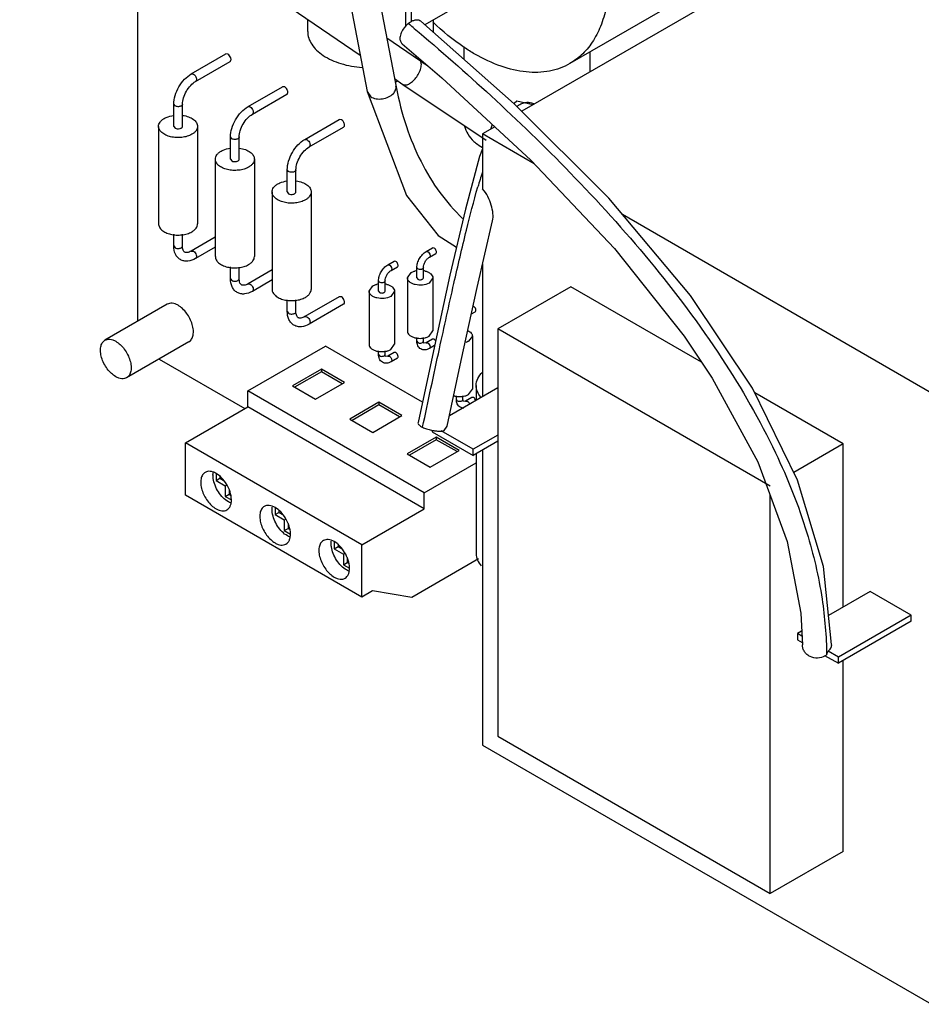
# Model space of a CAD drawing. Header units: millimetres. Extents: x 29 to 175, y 22 to 264.
# Tile 1 of 4: x 35 to 118, y 24 to 115. Entities that reach past the tile are written whole.
import ezdxf

# ---------------------------------------------------------------- set-up
doc = ezdxf.new("R2010")
doc.units = ezdxf.units.MM
doc.header["$LTSCALE"] = 18.576308
doc.layers.get('0').update_dxf_attribs({"linetype": 'CONTINUOUS'})

msp = doc.modelspace()

# ---------------------------------------------------------------- linework, layer by layer
at = {"color": 7}
for p, q in [((133.305, 138.092), (85.929, 110.739)), ((35.211, 132.934), (66.602, 111.51)), ((46.066, 125.526), (46.066, 86.97)), ((104.049, 119.362), (81.499, 106.343)), ((65.358, 118.033), (67.243, 108.152)), ((77.444, 117.127), (72.561, 114.308)), ((68.447, 116.25), (69.909, 108.583)), ((70.798, 114.122), (70.798, 116.351)), ((71.328, 114.683), (71.328, 116.045)), ((61.762, 113.687), (61.762, 114.813)), ((71.042, 114.431), (71.164, 114.328)), ((71.042, 114.431), (71.167, 114.321)), ((73.362, 113.687), (73.362, 114.762)), ((69.045, 113.112), (72.063, 111.052)), ((51.028, 109.788), (54.21, 111.625)), ((54.41, 111.605), (54.21, 111.624)), ((76.187, 111.11), (76.187, 112.299)), ((87.787, 109.974), (87.787, 111.812)), ((51.428, 109.095), (54.61, 110.932)), ((51.028, 109.788), (51.228, 109.768)), ((69.762, 109.353), (70.541, 108.822)), ((70.072, 109.142), (69.829, 109.002)), ((56.261, 106.767), (59.443, 108.604)), ((59.643, 108.584), (59.443, 108.603)), ((67.243, 108.152), (67.575, 107.686)), ((69.895, 108.658), (69.92, 108.591)), ((70.541, 108.822), (78.21, 103.688)), ((70.541, 108.822), (70.58, 108.799)), ((56.661, 106.074), (59.843, 107.911)), ((49.531, 106.828), (49.414, 106.992)), ((49.414, 104.95), (49.414, 106.992)), ((50.214, 104.95), (50.214, 106.992)), ((56.261, 106.767), (56.461, 106.747)), ((61.493, 103.746), (64.675, 105.583)), ((64.875, 105.563), (64.675, 105.582)), ((48.014, 104.95), (48.014, 95.969)), ((49.414, 104.95), (49.531, 104.787)), ((51.614, 104.95), (51.614, 95.969)), ((61.893, 103.053), (65.075, 104.89)), ((79.014, 104.908), (77.886, 104.257)), ((78.78, 105.124), (78.599, 104.669)), ((54.764, 103.807), (54.646, 103.971)), ((54.646, 101.929), (54.646, 103.971)), ((55.446, 101.929), (55.446, 103.971)), ((61.493, 103.746), (61.693, 103.726)), ((82.647, 101.509), (77.886, 104.257)), ((77.886, 104.257), (77.886, 99.182)), ((53.246, 101.929), (53.246, 92.948)), ((54.647, 101.929), (54.764, 101.766)), ((56.846, 101.929), (56.846, 92.948)), ((59.996, 100.786), (59.879, 100.95)), ((59.879, 98.909), (59.879, 100.95)), ((60.679, 98.909), (60.679, 100.95)), ((58.479, 98.909), (58.479, 89.927)), ((59.88, 98.909), (59.996, 98.745)), ((62.079, 98.909), (62.079, 89.927)), ((119.252, 80.375), (90.78, 96.813)), ((49.414, 93.928), (49.414, 95.019)), ((50.214, 93.928), (50.214, 95.001)), ((53.246, 94.738), (51.028, 93.458)), ((49.414, 93.928), (49.531, 93.764)), ((53.246, 93.815), (51.428, 92.765)), ((72.68, 93.412), (73.264, 93.749)), ((73.414, 93.734), (73.264, 93.749)), ((51.028, 93.458), (51.228, 93.438)), ((72.68, 93.412), (72.83, 93.397)), ((72.98, 92.892), (73.564, 93.229)), ((54.646, 90.907), (54.646, 91.998)), ((55.446, 90.907), (55.446, 91.98)), ((58.479, 91.717), (56.261, 90.437)), ((69.145, 92.187), (69.728, 92.524)), ((69.145, 92.187), (69.295, 92.172)), ((69.445, 91.668), (70.028, 92.004)), ((69.878, 92.509), (69.728, 92.524)), ((71.911, 91.805), (71.823, 91.928)), ((71.823, 90.989), (71.823, 91.928)), ((72.423, 90.989), (72.423, 91.928)), ((77.886, 92.257), (77.886, 80.041)), ((54.646, 90.907), (54.764, 90.743)), ((58.479, 90.794), (56.661, 89.744)), ((70.948, 90.989), (71.292, 91.468)), ((70.948, 90.989), (70.948, 86.09)), ((71.824, 90.989), (71.911, 90.866)), ((73.298, 90.989), (72.954, 90.509)), ((73.298, 90.989), (73.298, 86.09)), ((56.261, 90.437), (56.461, 90.417)), ((67.413, 89.764), (67.757, 90.243)), ((68.375, 90.58), (68.288, 90.703)), ((68.288, 89.764), (68.288, 90.703)), ((68.888, 89.764), (68.888, 90.703)), ((86.018, 90.173), (79.301, 86.295)), ((98.057, 83.222), (86.018, 90.173)), ((59.879, 87.886), (59.879, 88.977)), ((60.679, 87.886), (60.679, 88.959)), ((64.675, 89.253), (61.493, 87.416)), ((64.875, 89.233), (64.675, 89.252)), ((67.413, 89.764), (67.413, 84.865)), ((68.288, 89.764), (68.375, 89.641)), ((69.763, 89.764), (69.418, 89.284)), ((69.763, 89.764), (69.763, 84.865)), ((48.814, 88.556), (43.072, 85.241)), ((65.075, 88.56), (61.893, 86.723)), ((59.879, 87.886), (59.996, 87.722)), ((61.493, 87.416), (61.693, 87.396)), ((76.853, 87.657), (77.205, 87.861)), ((104.403, 71.802), (79.301, 86.295)), ((79.301, 86.295), (79.301, 48.735)), ((71.823, 85.151), (71.823, 85.482)), ((72.423, 85.151), (72.423, 85.484)), ((73.264, 85.339), (72.68, 85.002)), ((72.954, 85.61), (73.298, 86.09)), ((73.414, 85.324), (73.264, 85.339)), ((76.94, 85.62), (76.596, 85.14)), ((76.94, 85.62), (76.94, 80.721)), ((50.814, 85.092), (45.072, 81.777)), ((56.234, 80.57), (63.39, 84.701)), ((72.335, 79.537), (63.39, 84.701)), ((69.418, 84.385), (69.763, 84.865)), ((71.823, 85.151), (71.911, 85.028)), ((72.48, 84.953), (72.423, 85.151)), ((72.68, 85.002), (72.48, 84.953)), ((72.68, 85.002), (72.83, 84.987)), ((73.455, 84.757), (72.98, 84.482)), ((48.066, 83.506), (55.966, 78.945)), ((68.288, 83.926), (68.288, 84.257)), ((68.288, 83.926), (68.375, 83.803)), ((68.888, 83.926), (68.888, 84.259)), ((68.945, 83.728), (68.888, 83.926)), ((69.145, 83.777), (68.945, 83.728)), ((69.728, 84.114), (69.145, 83.777)), ((69.145, 83.777), (69.295, 83.762)), ((70.028, 83.594), (69.445, 83.258)), ((69.878, 84.099), (69.728, 84.114)), ((63.025, 82.571), (60.346, 81.024)), ((63.025, 82.326), (60.558, 80.901)), ((65.147, 81.346), (63.025, 82.571)), ((63.025, 82.571), (63.025, 82.326)), ((64.935, 81.224), (63.025, 82.326)), ((60.346, 81.024), (62.467, 79.799)), ((62.467, 79.799), (65.147, 81.346)), ((79.301, 80.858), (74.822, 78.269)), ((77.292, 81.068), (77.292, 79.697)), ((72.498, 71.18), (56.234, 80.57)), ((56.234, 79.1), (56.234, 80.57)), ((75.465, 79.782), (75.465, 80.114)), ((76.065, 79.782), (76.065, 80.116)), ((76.905, 79.97), (76.322, 79.634)), ((76.596, 80.241), (76.94, 80.721)), ((77.055, 79.956), (76.905, 79.97)), ((111.12, 75.68), (102.986, 80.376)), ((50.486, 75.781), (56.234, 79.1)), ((72.498, 69.711), (56.234, 79.1)), ((68.314, 79.518), (65.634, 77.971)), ((68.314, 79.273), (65.846, 77.848)), ((70.435, 78.293), (68.314, 79.518)), ((68.314, 79.518), (68.314, 79.273)), ((70.223, 78.171), (68.314, 79.273)), ((75.465, 79.782), (75.553, 79.66)), ((76.122, 79.584), (76.065, 79.782)), ((76.322, 79.634), (76.122, 79.584)), ((76.322, 79.634), (76.472, 79.619)), ((67.755, 76.746), (70.435, 78.293)), ((65.634, 77.971), (67.755, 76.746)), ((74.349, 76.913), (74.618, 77.311)), ((73.615, 76.316), (70.935, 74.769)), ((73.249, 76.934), (73.249, 76.793)), ((73.249, 76.793), (77.024, 74.614)), ((75.736, 75.091), (73.615, 76.316)), ((73.615, 76.316), (73.615, 76.071)), ((77.024, 75.185), (74.057, 76.898)), ((79.301, 76.5), (77.024, 75.185)), ((66.749, 66.392), (50.486, 75.781)), ((50.486, 70.964), (50.486, 75.781)), ((73.615, 76.071), (71.147, 74.646)), ((75.524, 74.969), (73.615, 76.071)), ((79.301, 75.928), (77.024, 74.614)), ((111.12, 75.68), (106.57, 73.053)), ((111.12, 60.647), (111.12, 75.68)), ((70.935, 74.769), (73.056, 73.544)), ((73.056, 73.544), (75.736, 75.091)), ((77.024, 74.614), (77.024, 75.185)), ((77.292, 74.769), (77.292, 65.555)), ((77.886, 75.112), (77.886, 47.919)), ((72.498, 71.18), (77.292, 73.948)), ((53.314, 72.964), (53.314, 72.311)), ((53.668, 72.76), (53.668, 72.515)), ((53.314, 72.311), (53.668, 72.515)), ((53.314, 72.311), (54.163, 71.821)), ((53.668, 72.515), (54.057, 72.291)), ((54.163, 71.821), (54.289, 71.894)), ((54.163, 71.821), (54.163, 70.841)), ((66.749, 61.574), (50.486, 70.964)), ((54.163, 70.841), (54.516, 71.045)), ((54.163, 70.841), (54.728, 70.515)), ((54.516, 71.495), (54.516, 71.045)), ((54.516, 71.045), (54.643, 70.972)), ((72.498, 69.711), (72.498, 71.18)), ((104.403, 34.243), (104.403, 70.946)), ((58.759, 69.821), (58.759, 69.168)), ((58.759, 69.168), (59.112, 69.372)), ((58.759, 69.168), (59.607, 68.678)), ((59.112, 69.617), (59.112, 69.372)), ((59.112, 69.372), (59.501, 69.147)), ((66.749, 66.392), (72.498, 69.711)), ((59.607, 68.678), (59.734, 68.751)), ((59.607, 68.678), (59.607, 67.698)), ((59.961, 68.351), (59.961, 67.902)), ((59.607, 67.698), (59.961, 67.902)), ((59.607, 67.698), (60.173, 67.371)), ((59.961, 67.902), (60.088, 67.829)), ((64.204, 66.677), (64.204, 66.024)), ((64.557, 66.473), (64.557, 66.228)), ((66.749, 61.574), (66.749, 66.392)), ((64.204, 66.024), (64.557, 66.228)), ((64.204, 66.024), (65.052, 65.534)), ((64.557, 66.228), (64.946, 66.004)), ((65.052, 65.534), (65.178, 65.607)), ((65.052, 65.534), (65.052, 64.554)), ((65.052, 64.554), (65.406, 64.759)), ((65.052, 64.554), (65.618, 64.228)), ((65.406, 65.208), (65.406, 64.759)), ((65.406, 64.759), (65.532, 64.685)), ((77.496, 65.084), (71.345, 61.533)), ((67.739, 62.146), (66.749, 61.574)), ((71.345, 61.533), (67.739, 62.146)), ((113.623, 62.091), (109.775, 59.87)), ((117.398, 59.912), (113.623, 62.091)), ((107.207, 60.093), (107.363, 57.159)), ((117.398, 59.912), (110.681, 56.034)), ((117.398, 59.34), (117.398, 59.912)), ((117.398, 59.34), (110.681, 55.462)), ((107.295, 58.438), (106.906, 58.213)), ((107.319, 57.974), (106.906, 58.213)), ((106.906, 58.213), (106.906, 57.642)), ((106.906, 57.642), (107.351, 57.385)), ((110.062, 57.164), (110.061, 57.182)), ((110.681, 56.034), (109.73, 56.583)), ((109.416, 56.192), (110.681, 55.462)), ((110.681, 55.462), (110.681, 56.034)), ((111.12, 38.121), (111.12, 55.716)), ((79.301, 48.735), (104.403, 34.243)), ((77.886, 47.919), (119.252, 24.037)), ((111.12, 38.121), (104.403, 34.243))]:
    msp.add_line(p, q, dxfattribs=at)
for points in [[(110.061, 57.182), (109.296, 64.375), (106.925, 72.328), (102.764, 80.832), (97.043, 89.365), (89.514, 98.319), (80.806, 107.036), (72.195, 114.631)], [(70.461, 112.561), (74.141, 109.413), (82.344, 101.829), (90.028, 93.705), (96.45, 85.611), (99.061, 81.729), (103.268, 74.026), (105.968, 66.701), (107.207, 60.093)], [(67.243, 108.152), (70.877, 98.57), (73.778, 94.896), (75.48, 93.824)], [(82.509, 106.926), (81.028, 107.265), (80.782, 107.058)], [(77.886, 102.873), (77.608, 102.172), (76.297, 97.329), (74.876, 91.236), (73.35, 84.276), (71.929, 77.646)], [(74.617, 77.311), (75.914, 83.366), (77.39, 90.112), (78.806, 96.231)]]:
    msp.add_lwpolyline(points, dxfattribs=at)
for centre, radius, start, end in [((-86.673, -73.86), 245.617, 49.88608, 50.01284), ((71.437, 113.687), 1.926, 357.85094, 359.99482), ((68.999, 115.935), 5.329, 299.99718, 301.11473), ((69.069, 115.819), 5.194, 301.11585, 301.964), ((131.004, 83.879), 55.753, 162.42992, 163.87346), ((72.09, 89.877), 1.787, 99.30885, 104.24151), ((72.156, 89.87), 1.794, 75.82155, 80.71095), ((68.554, 88.652), 1.787, 99.30885, 104.24151), ((68.62, 88.646), 1.794, 75.82155, 80.71095), ((72.123, 87.426), 2.015, 263.21562, 276.83059), ((68.588, 86.201), 2.015, 263.21562, 276.83059), ((75.693, 81.685), 1.635, 252.03255, 255.7005), ((75.765, 82.058), 2.015, 263.21562, 276.83059), ((79.508, 81.519), 2.345, 220.71026, 221.75765), ((108.786, 57.275), 1.309, 300.43002, 308.16649)]:
    msp.add_arc(centre, radius, start, end, dxfattribs=at)
for points, knots in [([(77.179, 140.184), (78.475, 139.436), (80.989, 137.501), (84.208, 133.839), (86.857, 129.53), (88.717, 124.927), (89.511, 121.035), (89.586, 118.109), (89.374, 116.144), (88.898, 114.381), (88.163, 112.859), (87.178, 111.615), (86.361, 110.989), (85.929, 110.74)], [0, 0, 0, 0, 0.128654, 0.270203, 0.417318, 0.561628, 0.695264, 0.75627, 0.812761, 0.864712, 0.912534, 0.957151, 1, 1, 1, 1]), ([(71.042, 114.431), (71.006, 114.403), (70.858, 114.28), (70.728, 114.136), (70.639, 114.018)], [0, 0, 0, 0, 0.235778, 1, 1, 1, 1]), ([(72.195, 114.631), (72.141, 114.676), (72.003, 114.744), (71.758, 114.762), (71.488, 114.696), (71.312, 114.611), (71.225, 114.558)], [0, 0, 0, 0, 0.202179, 0.434131, 0.703364, 1, 1, 1, 1]), ([(77.179, 111.606), (76.844, 111.8), (75.459, 112.666), (74.19, 113.712), (73.291, 114.575)], [0, 0, 0, 0, 0.237425, 1, 1, 1, 1]), ([(61.762, 113.687), (61.762, 113.486), (61.83, 113.068), (62.12, 112.477), (62.584, 111.934), (63.448, 111.261), (64.865, 110.645), (66.117, 110.421), (66.783, 110.369)], [0, 0, 0, 0, 0.092835, 0.191233, 0.299282, 0.419044, 0.692529, 1, 1, 1, 1]), ([(70.639, 114.018), (70.534, 113.88), (70.368, 113.598), (70.249, 113.173), (70.272, 112.808), (70.389, 112.622), (70.461, 112.561)], [0, 0, 0, 0, 0.327678, 0.609746, 0.820624, 1, 1, 1, 1]), ([(71.58, 113.979), (73.985, 111.952), (78.899, 107.648), (86.22, 100.571), (93.455, 92.587), (99.903, 84.013), (104.775, 75.586), (107.781, 68.075), (109.256, 61.771), (109.577, 57.964), (109.595, 56.244)], [0, 0, 0, 0, 0.132753, 0.275674, 0.429628, 0.587155, 0.727681, 0.839305, 0.927397, 1, 1, 1, 1]), ([(54.61, 110.932), (54.63, 110.943), (54.666, 110.98), (54.693, 111.059), (54.695, 111.153), (54.666, 111.294), (54.581, 111.461), (54.472, 111.569), (54.41, 111.605)], [0, 0, 0, 0, 0.087075, 0.18682, 0.304429, 0.438598, 0.729963, 1, 1, 1, 1]), ([(71.806, 109.511), (71.911, 109.657), (72.083, 109.952), (72.216, 110.344), (72.243, 110.631), (72.225, 110.809), (72.168, 110.955), (72.1, 111.027), (72.063, 111.052)], [0, 0, 0, 0, 0.319208, 0.604698, 0.725908, 0.83036, 0.919863, 1, 1, 1, 1]), ([(72.063, 111.052), (72.13, 111.006), (72.397, 110.824), (72.664, 110.643), (72.864, 110.506)], [0, 0, 0, 0, 0.251163, 1, 1, 1, 1]), ([(85.929, 110.74), (85.642, 110.574), (85.033, 110.289), (83.695, 109.918), (81.822, 109.868), (79.475, 110.436), (77.947, 111.163), (77.179, 111.606)], [0, 0, 0, 0, 0.10816, 0.218363, 0.451359, 0.710432, 1, 1, 1, 1]), ([(49.414, 106.992), (49.414, 107.26), (49.51, 107.819), (49.854, 108.601), (50.36, 109.291), (50.796, 109.653), (51.028, 109.788)], [0, 0, 0, 0, 0.24043, 0.500008, 0.759581, 1, 1, 1, 1]), ([(50.214, 106.992), (50.214, 107.186), (50.291, 107.605), (50.554, 108.198), (50.936, 108.721), (51.259, 108.997), (51.428, 109.095)], [0, 0, 0, 0, 0.232313, 0.499993, 0.767678, 1, 1, 1, 1]), ([(51.228, 109.768), (51.29, 109.732), (51.399, 109.624), (51.484, 109.457), (51.513, 109.315), (51.511, 109.221), (51.484, 109.143), (51.448, 109.106), (51.428, 109.095)], [0, 0, 0, 0, 0.269947, 0.561334, 0.695524, 0.813147, 0.912904, 1, 1, 1, 1]), ([(71.156, 108.891), (71.279, 108.962), (71.517, 109.152), (71.713, 109.382), (71.806, 109.511)], [0, 0, 0, 0, 0.470927, 1, 1, 1, 1]), ([(59.843, 107.911), (59.863, 107.922), (59.899, 107.959), (59.925, 108.038), (59.928, 108.132), (59.898, 108.273), (59.813, 108.44), (59.705, 108.548), (59.643, 108.584)], [0, 0, 0, 0, 0.087075, 0.18682, 0.304429, 0.438598, 0.729963, 1, 1, 1, 1]), ([(69.655, 107.975), (69.745, 108.071), (69.889, 108.283), (69.917, 108.544), (69.895, 108.658)], [0, 0, 0, 0, 0.53112, 1, 1, 1, 1]), ([(69.909, 108.583), (70.147, 107.355), (70.75, 104.998), (72.097, 101.718), (73.837, 98.846), (75.268, 97.197), (76.034, 96.463)], [0, 0, 0, 0, 0.272203, 0.527747, 0.769072, 1, 1, 1, 1]), ([(70.58, 108.799), (70.657, 108.761), (70.872, 108.75), (71.058, 108.834), (71.156, 108.891)], [0, 0, 0, 0, 0.432235, 1, 1, 1, 1]), ([(67.575, 107.686), (67.718, 107.59), (68.076, 107.464), (68.649, 107.462), (69.208, 107.624), (69.53, 107.843), (69.655, 107.975)], [0, 0, 0, 0, 0.23142, 0.491844, 0.756928, 1, 1, 1, 1]), ([(81.11, 106.845), (81.235, 106.934), (81.486, 107.078), (81.893, 107.178), (82.289, 107.159), (82.539, 107.085), (82.662, 107.038)], [0, 0, 0, 0, 0.281887, 0.524908, 0.757362, 1, 1, 1, 1]), ([(49.917, 106.769), (49.883, 106.763), (49.752, 106.754), (49.615, 106.78), (49.531, 106.828)], [0, 0, 0, 0, 0.262918, 1, 1, 1, 1]), ([(50.214, 106.992), (50.214, 106.966), (50.196, 106.91), (50.129, 106.843), (50.033, 106.794), (49.958, 106.775), (49.917, 106.769)], [0, 0, 0, 0, 0.193681, 0.420707, 0.692079, 1, 1, 1, 1]), ([(54.646, 103.971), (54.646, 104.239), (54.743, 104.798), (55.087, 105.58), (55.592, 106.27), (56.028, 106.632), (56.261, 106.767)], [0, 0, 0, 0, 0.24043, 0.500008, 0.759581, 1, 1, 1, 1]), ([(56.461, 106.747), (56.523, 106.711), (56.631, 106.603), (56.716, 106.436), (56.746, 106.294), (56.743, 106.2), (56.717, 106.122), (56.681, 106.085), (56.661, 106.074)], [0, 0, 0, 0, 0.269947, 0.561334, 0.695524, 0.813147, 0.912904, 1, 1, 1, 1]), ([(48.014, 104.95), (48.014, 105.019), (48.039, 105.162), (48.148, 105.361), (48.319, 105.541), (48.462, 105.64), (48.541, 105.685)], [0, 0, 0, 0, 0.21769, 0.450885, 0.71062, 1, 1, 1, 1]), ([(48.541, 105.685), (48.601, 105.72), (48.871, 105.854), (49.168, 105.93), (49.397, 105.961)], [0, 0, 0, 0, 0.231506, 1, 1, 1, 1]), ([(50.239, 105.96), (50.426, 105.934), (50.774, 105.852), (51.219, 105.629), (51.53, 105.327), (51.614, 105.068), (51.614, 104.95)], [0, 0, 0, 0, 0.308138, 0.580062, 0.807019, 1, 1, 1, 1]), ([(55.446, 103.971), (55.446, 104.165), (55.524, 104.584), (55.786, 105.177), (56.168, 105.7), (56.492, 105.976), (56.661, 106.074)], [0, 0, 0, 0, 0.232313, 0.499993, 0.767678, 1, 1, 1, 1]), ([(65.075, 104.89), (65.095, 104.901), (65.131, 104.938), (65.158, 105.017), (65.16, 105.111), (65.131, 105.252), (65.046, 105.419), (64.937, 105.527), (64.875, 105.563)], [0, 0, 0, 0, 0.087075, 0.18682, 0.304429, 0.438598, 0.729963, 1, 1, 1, 1]), ([(51.087, 104.216), (50.953, 104.139), (50.652, 104.014), (50.16, 103.916), (49.64, 103.902), (49.134, 103.973), (48.683, 104.123), (48.321, 104.344), (48.077, 104.622), (48.014, 104.847), (48.014, 104.95)], [0, 0, 0, 0, 0.128797, 0.270605, 0.417881, 0.562377, 0.696194, 0.813593, 0.913067, 1, 1, 1, 1]), ([(49.531, 104.787), (49.593, 104.751), (49.741, 104.711), (49.928, 104.721), (50.065, 104.767), (50.145, 104.816), (50.2, 104.877), (50.214, 104.927), (50.214, 104.95)], [0, 0, 0, 0, 0.270016, 0.561346, 0.695534, 0.813154, 0.912906, 1, 1, 1, 1]), ([(51.614, 104.95), (51.614, 104.882), (51.589, 104.739), (51.48, 104.54), (51.309, 104.36), (51.166, 104.261), (51.087, 104.216)], [0, 0, 0, 0, 0.21769, 0.450885, 0.71062, 1, 1, 1, 1]), ([(76.224, 104.982), (76.275, 104.723), (76.496, 104.193), (76.87, 103.765), (77.089, 103.566)], [0, 0, 0, 0, 0.471568, 1, 1, 1, 1]), ([(55.15, 103.748), (55.116, 103.742), (54.985, 103.733), (54.848, 103.759), (54.764, 103.807)], [0, 0, 0, 0, 0.262918, 1, 1, 1, 1]), ([(55.446, 103.971), (55.446, 103.945), (55.429, 103.889), (55.362, 103.822), (55.266, 103.773), (55.19, 103.754), (55.15, 103.748)], [0, 0, 0, 0, 0.193681, 0.420707, 0.692079, 1, 1, 1, 1]), ([(59.879, 100.95), (59.879, 101.218), (59.975, 101.777), (60.319, 102.56), (60.825, 103.249), (61.261, 103.611), (61.493, 103.746)], [0, 0, 0, 0, 0.24043, 0.500008, 0.759581, 1, 1, 1, 1]), ([(61.693, 103.726), (61.755, 103.69), (61.864, 103.582), (61.949, 103.415), (61.978, 103.274), (61.976, 103.179), (61.95, 103.101), (61.913, 103.064), (61.893, 103.053)], [0, 0, 0, 0, 0.269947, 0.561334, 0.695524, 0.813147, 0.912904, 1, 1, 1, 1]), ([(77.089, 103.566), (77.147, 103.513), (77.395, 103.301), (77.668, 103.118), (77.883, 102.993)], [0, 0, 0, 0, 0.238937, 1, 1, 1, 1]), ([(53.247, 101.929), (53.247, 101.998), (53.272, 102.141), (53.38, 102.34), (53.552, 102.52), (53.695, 102.619), (53.774, 102.664)], [0, 0, 0, 0, 0.21769, 0.450885, 0.71062, 1, 1, 1, 1]), ([(53.774, 102.664), (53.834, 102.699), (54.104, 102.833), (54.4, 102.909), (54.629, 102.94)], [0, 0, 0, 0, 0.231506, 1, 1, 1, 1]), ([(55.472, 102.939), (55.658, 102.913), (56.006, 102.831), (56.452, 102.608), (56.763, 102.306), (56.846, 102.047), (56.846, 101.929)], [0, 0, 0, 0, 0.308138, 0.580062, 0.807019, 1, 1, 1, 1]), ([(60.679, 100.95), (60.679, 101.144), (60.757, 101.563), (61.019, 102.156), (61.401, 102.679), (61.725, 102.956), (61.893, 103.053)], [0, 0, 0, 0, 0.232313, 0.499993, 0.767678, 1, 1, 1, 1]), ([(56.319, 101.195), (56.186, 101.118), (55.884, 100.993), (55.393, 100.895), (54.873, 100.881), (54.367, 100.952), (53.916, 101.102), (53.554, 101.323), (53.309, 101.601), (53.247, 101.826), (53.247, 101.929)], [0, 0, 0, 0, 0.128797, 0.270605, 0.417881, 0.562377, 0.696194, 0.813593, 0.913067, 1, 1, 1, 1]), ([(54.764, 101.766), (54.826, 101.73), (54.973, 101.69), (55.16, 101.7), (55.298, 101.746), (55.378, 101.795), (55.433, 101.857), (55.446, 101.906), (55.446, 101.929)], [0, 0, 0, 0, 0.270016, 0.561346, 0.695534, 0.813154, 0.912906, 1, 1, 1, 1]), ([(56.846, 101.929), (56.846, 101.861), (56.821, 101.718), (56.713, 101.519), (56.541, 101.339), (56.398, 101.24), (56.319, 101.195)], [0, 0, 0, 0, 0.21769, 0.450885, 0.71062, 1, 1, 1, 1]), ([(60.383, 100.727), (60.348, 100.721), (60.218, 100.712), (60.08, 100.738), (59.996, 100.786)], [0, 0, 0, 0, 0.262918, 1, 1, 1, 1]), ([(60.679, 100.95), (60.679, 100.924), (60.661, 100.868), (60.594, 100.801), (60.498, 100.752), (60.423, 100.733), (60.383, 100.727)], [0, 0, 0, 0, 0.193681, 0.420707, 0.692079, 1, 1, 1, 1]), ([(59.006, 99.643), (59.067, 99.678), (59.336, 99.812), (59.633, 99.888), (59.862, 99.919)], [0, 0, 0, 0, 0.231506, 1, 1, 1, 1]), ([(60.704, 99.918), (60.891, 99.892), (61.239, 99.81), (61.685, 99.587), (61.996, 99.285), (62.079, 99.026), (62.079, 98.909)], [0, 0, 0, 0, 0.308138, 0.580062, 0.807019, 1, 1, 1, 1]), ([(58.479, 98.909), (58.479, 98.977), (58.504, 99.12), (58.613, 99.319), (58.784, 99.499), (58.927, 99.598), (59.006, 99.643)], [0, 0, 0, 0, 0.21769, 0.450885, 0.71062, 1, 1, 1, 1]), ([(72.351, 77.218), (72.865, 79.628), (73.812, 84.047), (75.145, 90.108), (76.301, 95.087), (77.064, 98.049), (77.445, 99.365)], [0, 0, 0, 0, 0.325375, 0.596447, 0.819157, 1, 1, 1, 1]), ([(78.806, 96.231), (78.86, 96.453), (78.861, 96.954), (78.702, 97.713), (78.389, 98.486), (78.077, 98.97), (77.886, 99.182)], [0, 0, 0, 0, 0.215668, 0.463483, 0.730363, 1, 1, 1, 1]), ([(61.552, 98.174), (61.419, 98.097), (61.117, 97.972), (60.625, 97.874), (60.105, 97.86), (59.599, 97.931), (59.148, 98.081), (58.787, 98.302), (58.542, 98.58), (58.479, 98.805), (58.479, 98.909)], [0, 0, 0, 0, 0.128797, 0.270605, 0.417881, 0.562377, 0.696194, 0.813593, 0.913067, 1, 1, 1, 1]), ([(59.996, 98.745), (60.058, 98.709), (60.206, 98.669), (60.393, 98.679), (60.53, 98.725), (60.611, 98.774), (60.665, 98.836), (60.679, 98.885), (60.679, 98.909)], [0, 0, 0, 0, 0.270016, 0.561346, 0.695534, 0.813154, 0.912906, 1, 1, 1, 1]), ([(62.079, 98.909), (62.079, 98.84), (62.054, 98.697), (61.945, 98.498), (61.774, 98.318), (61.631, 98.219), (61.552, 98.174)], [0, 0, 0, 0, 0.21769, 0.450885, 0.71062, 1, 1, 1, 1]), ([(48.014, 95.969), (48.014, 95.865), (48.077, 95.64), (48.321, 95.362), (48.683, 95.142), (49.134, 94.991), (49.64, 94.92), (50.16, 94.934), (50.652, 95.033), (50.953, 95.157), (51.087, 95.234)], [0, 0, 0, 0, 0.086924, 0.186394, 0.303787, 0.437598, 0.582096, 0.72938, 0.871202, 1, 1, 1, 1]), ([(51.087, 95.234), (51.166, 95.28), (51.309, 95.378), (51.48, 95.558), (51.589, 95.758), (51.614, 95.9), (51.614, 95.969)], [0, 0, 0, 0, 0.289398, 0.54913, 0.782315, 1, 1, 1, 1]), ([(50.029, 92.666), (49.928, 92.724), (49.742, 92.877), (49.477, 93.293), (49.414, 93.675), (49.414, 93.928)], [0, 0, 0, 0, 0.239252, 0.482634, 1, 1, 1, 1]), ([(49.531, 93.764), (49.557, 93.749), (49.679, 93.697), (49.817, 93.689), (49.917, 93.705)], [0, 0, 0, 0, 0.228715, 1, 1, 1, 1]), ([(49.917, 93.705), (49.958, 93.711), (50.033, 93.73), (50.129, 93.779), (50.196, 93.846), (50.214, 93.902), (50.214, 93.928)], [0, 0, 0, 0, 0.307921, 0.579293, 0.806319, 1, 1, 1, 1]), ([(50.427, 93.357), (50.399, 93.373), (50.343, 93.427), (50.234, 93.609), (50.214, 93.794), (50.214, 93.928)], [0, 0, 0, 0, 0.154269, 0.361456, 1, 1, 1, 1]), ([(73.564, 93.229), (73.595, 93.247), (73.626, 93.309), (73.627, 93.394), (73.606, 93.501), (73.541, 93.626), (73.46, 93.707), (73.414, 93.734)], [0, 0, 0, 0, 0.183235, 0.301363, 0.436123, 0.728772, 1, 1, 1, 1]), ([(51.428, 92.765), (51.21, 92.639), (50.848, 92.502), (50.355, 92.523), (50.13, 92.608), (50.029, 92.666)], [0, 0, 0, 0, 0.517353, 0.760677, 1, 1, 1, 1]), ([(51.028, 93.458), (50.912, 93.391), (50.741, 93.316), (50.53, 93.319), (50.455, 93.341), (50.427, 93.357)], [0, 0, 0, 0, 0.638497, 0.845587, 1, 1, 1, 1]), ([(51.228, 93.438), (51.29, 93.402), (51.399, 93.294), (51.484, 93.127), (51.513, 92.985), (51.511, 92.891), (51.484, 92.813), (51.448, 92.776), (51.428, 92.765)], [0, 0, 0, 0, 0.269947, 0.561334, 0.695524, 0.813147, 0.912904, 1, 1, 1, 1]), ([(53.247, 92.948), (53.247, 92.844), (53.309, 92.62), (53.554, 92.341), (53.915, 92.121), (54.367, 91.97), (54.873, 91.899), (55.393, 91.913), (55.884, 92.012), (56.186, 92.136), (56.319, 92.213)], [0, 0, 0, 0, 0.086924, 0.186394, 0.303787, 0.437598, 0.582096, 0.72938, 0.871202, 1, 1, 1, 1]), ([(56.319, 92.213), (56.398, 92.259), (56.541, 92.358), (56.713, 92.537), (56.821, 92.737), (56.846, 92.879), (56.846, 92.948)], [0, 0, 0, 0, 0.289398, 0.54913, 0.782315, 1, 1, 1, 1]), ([(71.823, 91.928), (71.823, 92.071), (71.874, 92.368), (72.056, 92.783), (72.324, 93.148), (72.556, 93.34), (72.68, 93.412)], [0, 0, 0, 0, 0.241538, 0.500019, 0.758479, 1, 1, 1, 1]), ([(72.423, 91.928), (72.423, 92.015), (72.459, 92.207), (72.58, 92.48), (72.756, 92.721), (72.904, 92.848), (72.98, 92.892)], [0, 0, 0, 0, 0.228823, 0.49998, 0.771151, 1, 1, 1, 1]), ([(72.83, 93.397), (72.85, 93.386), (72.929, 93.326), (72.986, 93.24), (73.014, 93.169)], [0, 0, 0, 0, 0.228715, 1, 1, 1, 1]), ([(73.014, 93.169), (73.025, 93.14), (73.041, 93.084), (73.047, 92.986), (73.016, 92.913), (72.98, 92.892)], [0, 0, 0, 0, 0.311474, 0.585978, 1, 1, 1, 1]), ([(68.288, 90.703), (68.288, 90.846), (68.338, 91.143), (68.52, 91.558), (68.789, 91.923), (69.021, 92.116), (69.145, 92.187)], [0, 0, 0, 0, 0.241538, 0.500019, 0.758479, 1, 1, 1, 1]), ([(68.888, 90.703), (68.888, 90.791), (68.924, 90.982), (69.045, 91.255), (69.221, 91.496), (69.369, 91.624), (69.445, 91.668)], [0, 0, 0, 0, 0.228823, 0.49998, 0.771151, 1, 1, 1, 1]), ([(69.295, 92.172), (69.314, 92.161), (69.394, 92.101), (69.451, 92.015), (69.478, 91.944)], [0, 0, 0, 0, 0.228715, 1, 1, 1, 1]), ([(69.478, 91.944), (69.49, 91.915), (69.505, 91.859), (69.512, 91.761), (69.48, 91.688), (69.445, 91.668)], [0, 0, 0, 0, 0.311474, 0.585978, 1, 1, 1, 1]), ([(70.028, 92.004), (70.059, 92.023), (70.091, 92.084), (70.091, 92.17), (70.07, 92.276), (70.006, 92.401), (69.924, 92.482), (69.878, 92.509)], [0, 0, 0, 0, 0.183235, 0.301363, 0.436123, 0.728772, 1, 1, 1, 1]), ([(72.423, 91.928), (72.423, 91.891), (72.386, 91.834), (72.312, 91.79), (72.209, 91.755), (72.068, 91.748), (71.957, 91.778), (71.911, 91.805)], [0, 0, 0, 0, 0.18326, 0.301403, 0.436185, 0.728859, 1, 1, 1, 1]), ([(55.261, 89.645), (55.16, 89.703), (54.974, 89.856), (54.71, 90.272), (54.646, 90.654), (54.646, 90.907)], [0, 0, 0, 0, 0.239252, 0.482634, 1, 1, 1, 1]), ([(55.15, 90.684), (55.19, 90.69), (55.266, 90.709), (55.362, 90.758), (55.429, 90.825), (55.446, 90.881), (55.446, 90.907)], [0, 0, 0, 0, 0.307921, 0.579293, 0.806319, 1, 1, 1, 1]), ([(55.66, 90.336), (55.632, 90.352), (55.575, 90.406), (55.467, 90.588), (55.446, 90.773), (55.446, 90.907)], [0, 0, 0, 0, 0.154269, 0.361456, 1, 1, 1, 1]), ([(72.954, 90.509), (72.772, 90.404), (72.338, 90.286), (71.788, 90.314), (71.385, 90.449), (71.149, 90.592), (70.989, 90.774), (70.948, 90.921), (70.948, 90.989)], [0, 0, 0, 0, 0.269934, 0.561326, 0.69547, 0.81314, 0.912852, 1, 1, 1, 1]), ([(71.292, 91.468), (71.318, 91.483), (71.432, 91.543), (71.555, 91.585), (71.65, 91.609)], [0, 0, 0, 0, 0.235247, 1, 1, 1, 1]), ([(71.911, 90.866), (71.957, 90.839), (72.068, 90.809), (72.209, 90.816), (72.312, 90.851), (72.386, 90.895), (72.423, 90.952), (72.423, 90.989)], [0, 0, 0, 0, 0.271207, 0.563823, 0.698603, 0.816742, 1, 1, 1, 1]), ([(72.595, 91.61), (72.694, 91.585), (72.876, 91.521), (73.104, 91.378), (73.259, 91.199), (73.298, 91.055), (73.298, 90.989)], [0, 0, 0, 0, 0.305309, 0.573052, 0.800486, 1, 1, 1, 1]), ([(54.764, 90.743), (54.79, 90.728), (54.911, 90.676), (55.05, 90.668), (55.15, 90.684)], [0, 0, 0, 0, 0.228715, 1, 1, 1, 1]), ([(56.261, 90.437), (56.145, 90.37), (55.974, 90.295), (55.762, 90.298), (55.688, 90.32), (55.66, 90.336)], [0, 0, 0, 0, 0.638497, 0.845587, 1, 1, 1, 1]), ([(56.461, 90.417), (56.523, 90.381), (56.631, 90.273), (56.716, 90.106), (56.746, 89.964), (56.743, 89.87), (56.717, 89.792), (56.681, 89.755), (56.661, 89.744)], [0, 0, 0, 0, 0.269947, 0.561334, 0.695524, 0.813147, 0.912904, 1, 1, 1, 1]), ([(58.479, 89.927), (58.479, 89.823), (58.542, 89.599), (58.787, 89.32), (59.148, 89.1), (59.599, 88.949), (60.105, 88.878), (60.625, 88.892), (61.117, 88.991), (61.419, 89.115), (61.552, 89.192)], [0, 0, 0, 0, 0.086924, 0.186394, 0.303787, 0.437598, 0.582096, 0.72938, 0.871202, 1, 1, 1, 1]), ([(61.552, 89.192), (61.631, 89.238), (61.774, 89.337), (61.945, 89.516), (62.054, 89.716), (62.079, 89.858), (62.079, 89.927)], [0, 0, 0, 0, 0.289398, 0.54913, 0.782315, 1, 1, 1, 1]), ([(67.757, 90.243), (67.783, 90.259), (67.897, 90.318), (68.019, 90.36), (68.114, 90.385)], [0, 0, 0, 0, 0.235247, 1, 1, 1, 1]), ([(68.888, 90.703), (68.888, 90.666), (68.85, 90.609), (68.776, 90.565), (68.673, 90.53), (68.533, 90.523), (68.422, 90.553), (68.375, 90.58)], [0, 0, 0, 0, 0.18326, 0.301403, 0.436185, 0.728859, 1, 1, 1, 1]), ([(69.06, 90.385), (69.158, 90.36), (69.34, 90.297), (69.569, 90.153), (69.723, 89.974), (69.763, 89.83), (69.763, 89.764)], [0, 0, 0, 0, 0.305309, 0.573052, 0.800486, 1, 1, 1, 1]), ([(56.661, 89.744), (56.442, 89.618), (56.08, 89.482), (55.587, 89.502), (55.362, 89.587), (55.261, 89.645)], [0, 0, 0, 0, 0.517353, 0.760677, 1, 1, 1, 1]), ([(65.075, 88.56), (65.095, 88.571), (65.131, 88.608), (65.158, 88.687), (65.16, 88.781), (65.131, 88.922), (65.046, 89.089), (64.937, 89.197), (64.875, 89.233)], [0, 0, 0, 0, 0.087075, 0.18682, 0.304429, 0.438598, 0.729963, 1, 1, 1, 1]), ([(69.418, 89.284), (69.237, 89.179), (68.802, 89.061), (68.253, 89.089), (67.849, 89.224), (67.613, 89.368), (67.454, 89.549), (67.413, 89.696), (67.413, 89.764)], [0, 0, 0, 0, 0.269934, 0.561326, 0.69547, 0.81314, 0.912852, 1, 1, 1, 1]), ([(68.375, 89.641), (68.422, 89.614), (68.533, 89.584), (68.673, 89.591), (68.776, 89.626), (68.85, 89.67), (68.888, 89.727), (68.888, 89.764)], [0, 0, 0, 0, 0.271207, 0.563823, 0.698603, 0.816742, 1, 1, 1, 1]), ([(49.814, 88.457), (49.726, 88.508), (49.552, 88.59), (49.283, 88.656), (49.031, 88.649), (48.88, 88.594), (48.814, 88.556)], [0, 0, 0, 0, 0.289396, 0.549126, 0.782313, 1, 1, 1, 1]), ([(50.814, 85.092), (50.914, 85.15), (51.095, 85.335), (51.227, 85.725), (51.238, 86.195), (51.132, 86.713), (50.92, 87.239), (50.617, 87.732), (50.249, 88.15), (49.962, 88.372), (49.814, 88.457)], [0, 0, 0, 0, 0.086926, 0.186396, 0.30379, 0.437601, 0.582098, 0.729381, 0.871203, 1, 1, 1, 1]), ([(77.205, 87.861), (77.237, 87.879), (77.268, 87.94), (77.269, 88.026), (77.247, 88.133), (77.183, 88.258), (77.102, 88.339), (77.055, 88.366)], [0, 0, 0, 0, 0.183235, 0.301363, 0.436123, 0.728772, 1, 1, 1, 1]), ([(60.494, 86.624), (60.393, 86.682), (60.207, 86.835), (59.942, 87.251), (59.879, 87.633), (59.879, 87.886)], [0, 0, 0, 0, 0.239252, 0.482634, 1, 1, 1, 1]), ([(59.996, 87.722), (60.022, 87.707), (60.144, 87.655), (60.282, 87.647), (60.383, 87.663)], [0, 0, 0, 0, 0.228715, 1, 1, 1, 1]), ([(60.383, 87.663), (60.423, 87.669), (60.498, 87.688), (60.594, 87.737), (60.661, 87.804), (60.679, 87.86), (60.679, 87.886)], [0, 0, 0, 0, 0.307921, 0.579293, 0.806319, 1, 1, 1, 1]), ([(60.892, 87.315), (60.864, 87.331), (60.808, 87.385), (60.7, 87.567), (60.679, 87.752), (60.679, 87.886)], [0, 0, 0, 0, 0.154269, 0.361456, 1, 1, 1, 1]), ([(61.493, 87.416), (61.377, 87.349), (61.207, 87.274), (60.995, 87.277), (60.92, 87.299), (60.892, 87.315)], [0, 0, 0, 0, 0.638497, 0.845587, 1, 1, 1, 1]), ([(61.693, 87.396), (61.755, 87.36), (61.864, 87.252), (61.949, 87.085), (61.978, 86.943), (61.976, 86.849), (61.95, 86.771), (61.913, 86.734), (61.893, 86.723)], [0, 0, 0, 0, 0.269947, 0.561334, 0.695524, 0.813147, 0.912904, 1, 1, 1, 1]), ([(61.893, 86.723), (61.675, 86.597), (61.313, 86.461), (60.82, 86.481), (60.595, 86.566), (60.494, 86.624)], [0, 0, 0, 0, 0.517353, 0.760677, 1, 1, 1, 1]), ([(43.072, 85.241), (43.138, 85.279), (43.29, 85.334), (43.542, 85.341), (43.81, 85.276), (43.984, 85.193), (44.072, 85.142)], [0, 0, 0, 0, 0.217692, 0.450888, 0.710622, 1, 1, 1, 1]), ([(70.948, 86.09), (70.948, 86.023), (70.987, 85.88), (71.141, 85.701), (71.369, 85.558), (71.55, 85.494), (71.648, 85.469)], [0, 0, 0, 0, 0.199615, 0.427073, 0.694757, 1, 1, 1, 1]), ([(71.648, 85.469), (71.667, 85.464), (71.746, 85.446), (71.825, 85.432), (71.885, 85.425)], [0, 0, 0, 0, 0.245707, 1, 1, 1, 1]), ([(72.595, 85.468), (72.628, 85.477), (72.752, 85.512), (72.872, 85.562), (72.954, 85.61)], [0, 0, 0, 0, 0.26397, 1, 1, 1, 1]), ([(73.56, 85.171), (73.551, 85.188), (73.511, 85.247), (73.459, 85.298), (73.414, 85.324)], [0, 0, 0, 0, 0.267364, 1, 1, 1, 1]), ([(76.535, 86.132), (76.595, 86.102), (76.704, 86.036), (76.836, 85.912), (76.92, 85.771), (76.94, 85.669), (76.94, 85.62)], [0, 0, 0, 0, 0.293625, 0.554458, 0.786059, 1, 1, 1, 1]), ([(44.072, 81.876), (43.924, 81.962), (43.637, 82.183), (43.269, 82.601), (42.966, 83.094), (42.754, 83.62), (42.648, 84.138), (42.659, 84.608), (42.791, 84.998), (42.972, 85.183), (43.072, 85.241)], [0, 0, 0, 0, 0.128796, 0.270604, 0.417879, 0.562375, 0.696191, 0.81359, 0.913066, 1, 1, 1, 1]), ([(44.072, 85.142), (44.22, 85.057), (44.508, 84.835), (44.875, 84.417), (45.178, 83.924), (45.391, 83.398), (45.496, 82.88), (45.485, 82.41), (45.353, 82.02), (45.172, 81.835), (45.072, 81.777)], [0, 0, 0, 0, 0.128796, 0.270604, 0.417879, 0.562375, 0.696191, 0.81359, 0.913066, 1, 1, 1, 1]), ([(67.413, 84.865), (67.413, 84.798), (67.452, 84.655), (67.605, 84.476), (67.833, 84.333), (68.014, 84.269), (68.113, 84.244)], [0, 0, 0, 0, 0.199615, 0.427073, 0.694757, 1, 1, 1, 1]), ([(72.181, 84.433), (72.122, 84.467), (72.014, 84.555), (71.861, 84.792), (71.823, 85.008), (71.823, 85.151)], [0, 0, 0, 0, 0.243971, 0.489825, 1, 1, 1, 1]), ([(71.911, 85.028), (71.952, 85.004), (72.049, 84.975), (72.197, 84.976), (72.329, 85.014), (72.397, 85.073), (72.413, 85.106)], [0, 0, 0, 0, 0.258396, 0.541454, 0.799849, 1, 1, 1, 1]), ([(72.98, 84.482), (72.857, 84.411), (72.651, 84.336), (72.37, 84.35), (72.24, 84.399), (72.181, 84.433)], [0, 0, 0, 0, 0.510163, 0.755935, 1, 1, 1, 1]), ([(72.83, 84.987), (72.85, 84.976), (72.929, 84.916), (72.986, 84.83), (73.014, 84.759)], [0, 0, 0, 0, 0.228715, 1, 1, 1, 1]), ([(73.014, 84.759), (73.025, 84.73), (73.041, 84.674), (73.047, 84.576), (73.016, 84.503), (72.98, 84.482)], [0, 0, 0, 0, 0.311474, 0.585978, 1, 1, 1, 1]), ([(76.596, 85.14), (76.575, 85.129), (76.489, 85.082), (76.397, 85.046), (76.326, 85.024)], [0, 0, 0, 0, 0.237724, 1, 1, 1, 1]), ([(68.113, 84.244), (68.132, 84.239), (68.21, 84.221), (68.29, 84.208), (68.35, 84.2)], [0, 0, 0, 0, 0.245707, 1, 1, 1, 1]), ([(68.645, 83.208), (68.586, 83.242), (68.478, 83.33), (68.325, 83.567), (68.288, 83.784), (68.288, 83.926)], [0, 0, 0, 0, 0.243971, 0.489825, 1, 1, 1, 1]), ([(68.375, 83.803), (68.416, 83.78), (68.514, 83.75), (68.662, 83.751), (68.794, 83.789), (68.862, 83.848), (68.877, 83.881)], [0, 0, 0, 0, 0.258396, 0.541454, 0.799849, 1, 1, 1, 1]), ([(69.06, 84.244), (69.093, 84.252), (69.217, 84.287), (69.336, 84.338), (69.418, 84.385)], [0, 0, 0, 0, 0.26397, 1, 1, 1, 1]), ([(69.295, 83.762), (69.314, 83.751), (69.394, 83.692), (69.451, 83.605), (69.478, 83.534)], [0, 0, 0, 0, 0.228715, 1, 1, 1, 1]), ([(69.478, 83.534), (69.49, 83.505), (69.505, 83.449), (69.512, 83.352), (69.48, 83.278), (69.445, 83.258)], [0, 0, 0, 0, 0.311474, 0.585978, 1, 1, 1, 1]), ([(70.028, 83.594), (70.059, 83.613), (70.091, 83.674), (70.091, 83.76), (70.07, 83.866), (70.006, 83.991), (69.924, 84.072), (69.878, 84.099)], [0, 0, 0, 0, 0.183235, 0.301363, 0.436123, 0.728772, 1, 1, 1, 1]), ([(69.445, 83.258), (69.322, 83.187), (69.115, 83.111), (68.834, 83.125), (68.704, 83.174), (68.645, 83.208)], [0, 0, 0, 0, 0.510163, 0.755935, 1, 1, 1, 1]), ([(45.072, 81.777), (45.006, 81.739), (44.855, 81.684), (44.603, 81.677), (44.334, 81.743), (44.16, 81.825), (44.072, 81.876)], [0, 0, 0, 0, 0.217692, 0.450888, 0.710622, 1, 1, 1, 1]), ([(77.292, 81.068), (77.293, 81.286), (77.407, 81.752), (77.697, 82.125), (77.871, 82.296)], [0, 0, 0, 0, 0.471379, 1, 1, 1, 1]), ([(77.731, 79.99), (77.596, 80.146), (77.376, 80.483), (77.292, 80.88), (77.292, 81.068)], [0, 0, 0, 0, 0.522552, 1, 1, 1, 1]), ([(75.29, 80.101), (75.309, 80.096), (75.387, 80.077), (75.467, 80.064), (75.527, 80.057)], [0, 0, 0, 0, 0.245707, 1, 1, 1, 1]), ([(76.237, 80.1), (76.27, 80.108), (76.394, 80.144), (76.514, 80.194), (76.596, 80.241)], [0, 0, 0, 0, 0.26397, 1, 1, 1, 1]), ([(77.259, 79.662), (77.245, 79.723), (77.193, 79.836), (77.106, 79.926), (77.055, 79.956)], [0, 0, 0, 0, 0.514999, 1, 1, 1, 1]), ([(75.822, 79.065), (75.763, 79.099), (75.655, 79.186), (75.502, 79.423), (75.465, 79.64), (75.465, 79.782)], [0, 0, 0, 0, 0.243971, 0.489825, 1, 1, 1, 1]), ([(75.553, 79.66), (75.594, 79.636), (75.691, 79.607), (75.839, 79.607), (75.971, 79.646), (76.039, 79.704), (76.055, 79.737)], [0, 0, 0, 0, 0.258396, 0.541454, 0.799849, 1, 1, 1, 1]), ([(76.472, 79.619), (76.491, 79.607), (76.571, 79.548), (76.628, 79.461), (76.656, 79.39)], [0, 0, 0, 0, 0.228715, 1, 1, 1, 1]), ([(71.929, 77.646), (71.922, 77.612), (71.939, 77.528), (72.032, 77.419), (72.172, 77.312), (72.287, 77.249), (72.35, 77.218)], [0, 0, 0, 0, 0.161752, 0.380288, 0.665418, 1, 1, 1, 1]), ([(72.35, 77.218), (72.47, 77.159), (72.742, 77.053), (73.023, 76.977), (73.177, 76.945)], [0, 0, 0, 0, 0.459396, 1, 1, 1, 1]), ([(73.177, 76.945), (73.215, 76.937), (73.364, 76.908), (73.515, 76.887), (73.627, 76.877)], [0, 0, 0, 0, 0.256884, 1, 1, 1, 1]), ([(73.627, 76.877), (73.768, 76.863), (74.011, 76.854), (74.254, 76.885), (74.349, 76.914)], [0, 0, 0, 0, 0.586108, 1, 1, 1, 1]), ([(52.314, 73.063), (52.214, 73.005), (52.033, 72.821), (51.901, 72.43), (51.89, 71.96), (51.995, 71.442), (52.208, 70.916), (52.511, 70.423), (52.879, 70.005), (53.166, 69.784), (53.314, 69.698)], [0, 0, 0, 0, 0.086926, 0.186396, 0.30379, 0.437601, 0.582098, 0.729381, 0.871203, 1, 1, 1, 1]), ([(53.314, 72.964), (53.226, 73.015), (53.052, 73.098), (52.784, 73.163), (52.532, 73.156), (52.38, 73.101), (52.314, 73.063)], [0, 0, 0, 0, 0.289396, 0.549126, 0.782313, 1, 1, 1, 1]), ([(53.054, 72.498), (53.047, 72.543), (53.028, 72.713), (53.028, 72.886), (53.044, 73.011)], [0, 0, 0, 0, 0.264252, 1, 1, 1, 1]), ([(54.274, 71.977), (54.147, 72.184), (53.866, 72.556), (53.504, 72.855), (53.314, 72.964)], [0, 0, 0, 0, 0.525446, 1, 1, 1, 1]), ([(54.445, 70.351), (54.269, 70.453), (53.93, 70.727), (53.517, 71.247), (53.207, 71.848), (53.084, 72.283), (53.054, 72.498)], [0, 0, 0, 0, 0.232631, 0.489947, 0.75261, 1, 1, 1, 1]), ([(54.314, 69.599), (54.382, 69.638), (54.508, 69.746), (54.641, 69.968), (54.717, 70.243), (54.745, 70.683), (54.625, 71.29), (54.411, 71.751), (54.274, 71.977)], [0, 0, 0, 0, 0.09035, 0.187396, 0.29567, 0.416998, 0.694361, 1, 1, 1, 1]), ([(54.72, 70.224), (54.697, 70.232), (54.602, 70.268), (54.512, 70.313), (54.445, 70.351)], [0, 0, 0, 0, 0.24077, 1, 1, 1, 1]), ([(57.759, 69.92), (57.659, 69.862), (57.478, 69.677), (57.346, 69.287), (57.335, 68.817), (57.44, 68.299), (57.653, 67.772), (57.956, 67.28), (58.323, 66.861), (58.611, 66.64), (58.759, 66.555)], [0, 0, 0, 0, 0.086926, 0.186396, 0.30379, 0.437601, 0.582098, 0.729381, 0.871203, 1, 1, 1, 1]), ([(58.759, 69.821), (58.671, 69.871), (58.497, 69.954), (58.228, 70.019), (57.976, 70.013), (57.825, 69.958), (57.759, 69.92)], [0, 0, 0, 0, 0.289396, 0.549126, 0.782313, 1, 1, 1, 1]), ([(53.314, 69.698), (53.402, 69.648), (53.576, 69.565), (53.845, 69.5), (54.097, 69.506), (54.248, 69.561), (54.314, 69.599)], [0, 0, 0, 0, 0.289396, 0.549126, 0.782313, 1, 1, 1, 1]), ([(58.498, 69.355), (58.492, 69.4), (58.473, 69.57), (58.473, 69.743), (58.489, 69.868)], [0, 0, 0, 0, 0.264252, 1, 1, 1, 1]), ([(59.89, 67.208), (59.714, 67.31), (59.375, 67.584), (58.962, 68.104), (58.651, 68.705), (58.529, 69.14), (58.498, 69.355)], [0, 0, 0, 0, 0.232631, 0.489947, 0.75261, 1, 1, 1, 1]), ([(59.718, 68.833), (59.592, 69.041), (59.31, 69.412), (58.949, 69.711), (58.759, 69.821)], [0, 0, 0, 0, 0.525446, 1, 1, 1, 1]), ([(59.759, 66.456), (59.826, 66.495), (59.953, 66.602), (60.085, 66.825), (60.162, 67.1), (60.189, 67.54), (60.07, 68.146), (59.856, 68.608), (59.718, 68.833)], [0, 0, 0, 0, 0.09035, 0.187396, 0.29567, 0.416998, 0.694361, 1, 1, 1, 1]), ([(60.164, 67.081), (60.142, 67.089), (60.047, 67.125), (59.957, 67.17), (59.89, 67.208)], [0, 0, 0, 0, 0.24077, 1, 1, 1, 1]), ([(58.759, 66.555), (58.847, 66.504), (59.021, 66.421), (59.289, 66.356), (59.541, 66.363), (59.693, 66.418), (59.759, 66.456)], [0, 0, 0, 0, 0.289396, 0.549126, 0.782313, 1, 1, 1, 1]), ([(63.204, 66.776), (63.104, 66.719), (62.922, 66.534), (62.79, 66.143), (62.779, 65.673), (62.885, 65.155), (63.098, 64.629), (63.4, 64.136), (63.768, 63.718), (64.056, 63.497), (64.204, 63.411)], [0, 0, 0, 0, 0.086926, 0.186396, 0.30379, 0.437601, 0.582098, 0.729381, 0.871203, 1, 1, 1, 1]), ([(64.204, 66.677), (64.116, 66.728), (63.941, 66.811), (63.673, 66.876), (63.421, 66.869), (63.27, 66.814), (63.204, 66.776)], [0, 0, 0, 0, 0.289396, 0.549126, 0.782313, 1, 1, 1, 1]), ([(63.943, 66.211), (63.937, 66.256), (63.917, 66.426), (63.918, 66.599), (63.933, 66.724)], [0, 0, 0, 0, 0.264252, 1, 1, 1, 1]), ([(65.163, 65.69), (65.037, 65.898), (64.755, 66.269), (64.394, 66.568), (64.204, 66.677)], [0, 0, 0, 0, 0.525446, 1, 1, 1, 1]), ([(65.335, 64.065), (65.158, 64.167), (64.82, 64.44), (64.407, 64.96), (64.096, 65.562), (63.974, 65.997), (63.943, 66.211)], [0, 0, 0, 0, 0.232631, 0.489947, 0.75261, 1, 1, 1, 1]), ([(65.204, 63.312), (65.271, 63.351), (65.398, 63.459), (65.53, 63.682), (65.607, 63.956), (65.634, 64.396), (65.515, 65.003), (65.3, 65.464), (65.163, 65.69)], [0, 0, 0, 0, 0.09035, 0.187396, 0.29567, 0.416998, 0.694361, 1, 1, 1, 1]), ([(77.292, 65.555), (77.292, 65.359), (77.383, 64.945), (77.62, 64.598), (77.764, 64.438)], [0, 0, 0, 0, 0.475963, 1, 1, 1, 1]), ([(65.609, 63.937), (65.586, 63.945), (65.492, 63.981), (65.401, 64.026), (65.335, 64.065)], [0, 0, 0, 0, 0.24077, 1, 1, 1, 1]), ([(64.204, 63.411), (64.291, 63.361), (64.466, 63.278), (64.734, 63.213), (64.986, 63.219), (65.138, 63.274), (65.204, 63.312)], [0, 0, 0, 0, 0.289396, 0.549126, 0.782313, 1, 1, 1, 1]), ([(109.449, 56.146), (109.246, 56.026), (108.77, 55.889), (108.168, 56.011), (107.774, 56.268), (107.544, 56.525), (107.398, 56.829), (107.363, 57.05), (107.362, 57.159)], [0, 0, 0, 0, 0.256307, 0.512971, 0.638985, 0.76179, 0.881738, 1, 1, 1, 1]), ([(109.596, 56.245), (109.608, 56.272), (109.656, 56.384), (109.699, 56.497), (109.73, 56.583)], [0, 0, 0, 0, 0.247277, 1, 1, 1, 1]), ([(109.73, 56.583), (109.827, 56.658), (109.991, 56.828), (110.06, 57.058), (110.062, 57.164)], [0, 0, 0, 0, 0.537642, 1, 1, 1, 1])]:
    msp.add_open_spline(points, degree=3, knots=knots, dxfattribs=at)
for points in [[(71.225, 114.558), (71.162, 114.52), (71.1, 114.477), (71.042, 114.431)], [(77.055, 88.366), (77.04, 88.375), (77.023, 88.382), (77.005, 88.387)], [(72.363, 85.425), (72.441, 85.435), (72.519, 85.449), (72.595, 85.468)], [(72.413, 85.106), (72.419, 85.12), (72.423, 85.135), (72.423, 85.151)], [(68.828, 84.201), (68.906, 84.21), (68.984, 84.224), (69.06, 84.244)], [(68.877, 83.881), (68.884, 83.895), (68.888, 83.91), (68.888, 83.926)], [(76.005, 80.057), (76.083, 80.066), (76.161, 80.081), (76.237, 80.1)], [(76.142, 78.978), (76.032, 78.98), (75.918, 79.009), (75.822, 79.065)], [(76.055, 79.737), (76.061, 79.751), (76.065, 79.767), (76.065, 79.782)], [(76.656, 79.39), (76.664, 79.369), (76.671, 79.347), (76.676, 79.324)]]:
    msp.add_open_spline(points, degree=3, dxfattribs=at)

doc.saveas('drawing.dxf')
